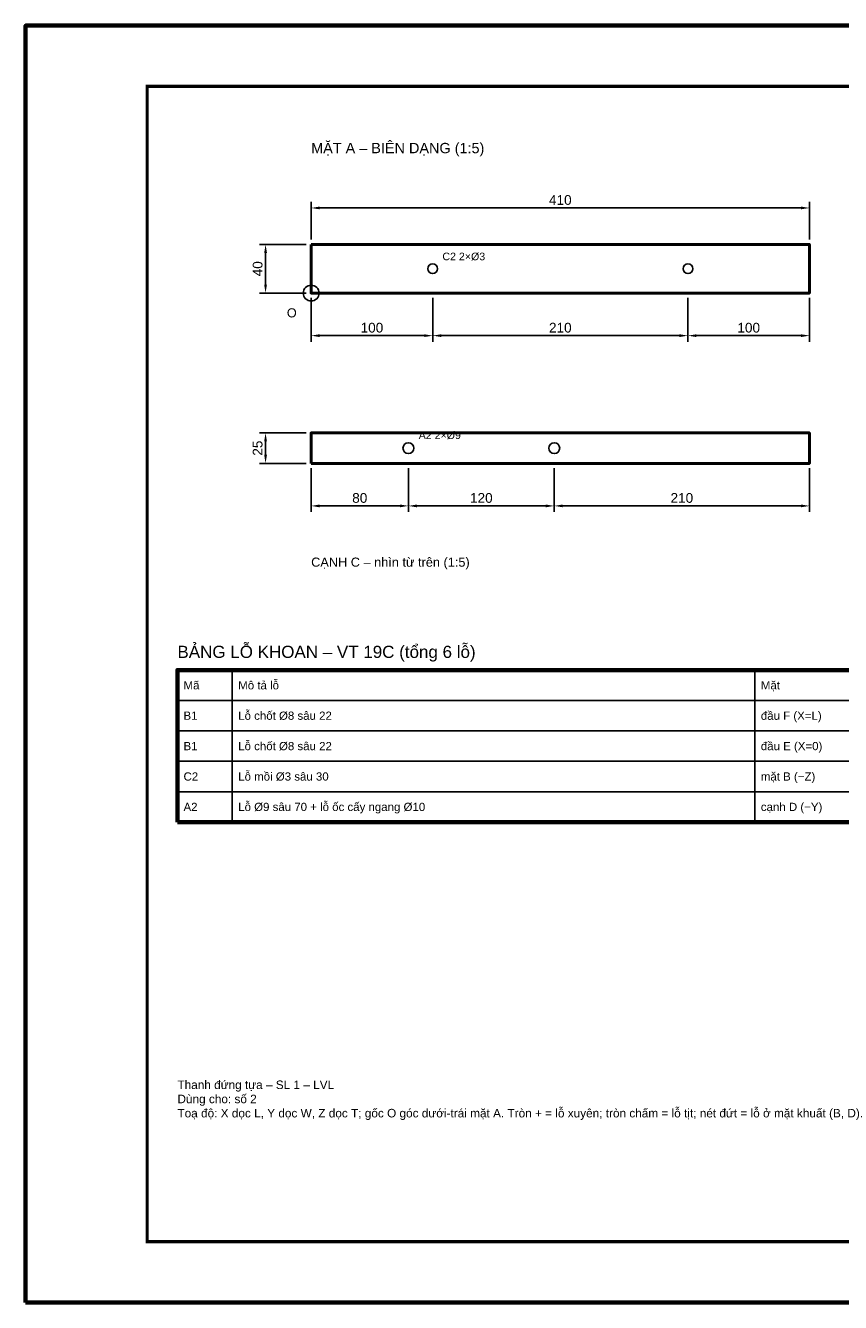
# Model space of a CAD drawing. Header units: millimetres. Extents: x 0 to 2970, y 0 to 2100.
# Tile 1 of 2: x 0 to 1341, y 0 to 2100. Entities that reach past the tile are written whole.
import ezdxf
from ezdxf.enums import TextEntityAlignment as Align

# ---------------------------------------------------------------- set-up
doc = ezdxf.new("R2010")
doc.units = ezdxf.units.MM
doc.header["$LTSCALE"] = 10
for name, color, linetype, lineweight in [('0-KHUNG-BANVE', 7, 'CONTINUOUS', 70), ('1-NET-THAY', 7, 'CONTINUOUS', 50), ('10-PHU-KIEN', 1, 'CONTINUOUS', 25), ('2-NET-KHUAT', 8, 'Continuous', 25), ('3-KICH-THUOC', 1, 'CONTINUOUS', 18), ('6-CHU', 7, 'CONTINUOUS', 25), ('7-BANG-KE', 7, 'CONTINUOUS', 25)]:
    doc.layers.add(name, color=color, linetype=linetype, lineweight=lineweight)
doc.styles.add('VN', font='arial.ttf')
doc.dimstyles.new('A4', dxfattribs={"dimscale": 10, "dimtxt": 1.6, "dimasz": 1.4, "dimexe": 1, "dimexo": 0.8, "dimgap": 0.5, "dimtad": 1, "dimdec": 1, "dimtxsty": 'VN', "dimcen": 2.5, "dimclrd": 1, "dimclre": 1, "dimclrt": 7, "dimazin": 3, "dimtfac": 1, "dimtmove": 0, "dimatfit": 3})

msp = doc.modelspace()

# ---------------------------------------------------------------- linework, layer by layer
at = {"layer": '0-KHUNG-BANVE'}
for points in [[(0, 0), (2970, 0), (2970, 2100), (0, 2100)], [(250, 790), (2860, 790), (2860, 1040), (250, 1040)]]:
    msp.add_lwpolyline(points, close=True, dxfattribs=at)
at = {"layer": '0-KHUNG-BANVE', "const_width": 5}
msp.add_lwpolyline([(200, 100), (2870, 100), (2870, 2000), (200, 2000)], close=True, dxfattribs=at)
at = {"layer": '1-NET-THAY'}
for points in [[(470, 1740), (470, 1660), (1290, 1660), (1290, 1740)], [(470, 1380), (1290, 1380), (1290, 1430), (470, 1430)]]:
    msp.add_lwpolyline(points, close=True, dxfattribs=at)
at = {"layer": '10-PHU-KIEN'}
msp.add_circle((470, 1660), 13, dxfattribs=at)
at = {"layer": '2-NET-KHUAT'}
for centre, radius in [((670, 1700), 8), ((1090, 1700), 8), ((630, 1405), 9), ((870, 1405), 9)]:
    msp.add_circle(centre, radius, dxfattribs=at)
at = {"layer": '7-BANG-KE'}
for points in [[(250, 990), (340, 990), (340, 1040), (250, 1040)], [(340, 990), (1200, 990), (1200, 1040), (340, 1040)], [(1200, 990), (1630, 990), (1630, 1040), (1200, 1040)], [(250, 940), (340, 940), (340, 990), (250, 990)], [(340, 940), (1200, 940), (1200, 990), (340, 990)], [(1200, 940), (1630, 940), (1630, 990), (1200, 990)], [(250, 890), (340, 890), (340, 940), (250, 940)], [(340, 890), (1200, 890), (1200, 940), (340, 940)], [(1200, 890), (1630, 890), (1630, 940), (1200, 940)], [(250, 840), (340, 840), (340, 890), (250, 890)], [(340, 840), (1200, 840), (1200, 890), (340, 890)], [(1200, 840), (1630, 840), (1630, 890), (1200, 890)], [(250, 790), (340, 790), (340, 840), (250, 840)], [(340, 790), (1200, 790), (1200, 840), (340, 840)], [(1200, 790), (1630, 790), (1630, 840), (1200, 840)]]:
    msp.add_lwpolyline(points, close=True, dxfattribs=at)

# ---------------------------------------------------------------- texts
at = {"layer": '10-PHU-KIEN', "style": 'VN'}
for s, height, p in [('C2 2×%%c3', 12.5, (686, 1714)), ('O', 15, (430, 1620)), ('A2 2×%%c9', 12.5, (647, 1420))]:
    msp.add_text(s, height=height, dxfattribs=at).set_placement(p)
at = {"layer": '6-CHU', "style": 'VN'}
for s, height, p in [('MẶT A – BIÊN DẠNG (1:5)', 17, (470, 1890)), ('CẠNH C – nhìn từ trên (1:5)', 15, (470, 1210))]:
    msp.add_text(s, height=height, dxfattribs=at).set_placement(p)
at = {"layer": '6-CHU', "insert": (250, 365), "char_height": 14, "width": 1080, "attachment_point": 1, "style": 'VN'}
msp.add_mtext('Thanh đứng tựa – SL 1 – LVL\\PDùng cho: số 2\\PToạ độ: X dọc L, Y dọc W, Z dọc T; gốc O góc dưới-trái mặt A. Tròn + = lỗ xuyên; tròn chấm = lỗ tịt; nét đứt = lỗ ở mặt khuất (B, D).', dxfattribs=at)
at = {"layer": '7-BANG-KE', "style": 'VN'}
msp.add_text('BẢNG LỖ KHOAN – VT 19C (tổng 6 lỗ)', height=20, dxfattribs=at).set_placement((250, 1060))
for s, p in [('Mã', (260, 1015)), ('Mô tả lỗ', (350, 1015)), ('Mặt', (1210, 1015)), ('B1', (260, 965)), ('Lỗ chốt %%c8 sâu 22', (350, 965)), ('đầu F (X=L)', (1210, 965)), ('Lỗ chốt %%c8 sâu 22', (350, 915)), ('đầu E (X=0)', (1210, 915)), ('B1', (260, 915)), ('C2', (260, 865)), ('Lỗ mồi %%c3 sâu 30', (350, 865)), ('mặt B (−Z)', (1210, 865)), ('A2', (260, 815)), ('Lỗ %%c9 sâu 70 + lỗ ốc cấy ngang %%c10', (350, 815)), ('cạnh D (−Y)', (1210, 815))]:
    msp.add_text(s, height=13.5, dxfattribs=at).set_placement(p, align=Align.MIDDLE_LEFT)

# ---------------------------------------------------------------- dimensions: what is measured, and where the dimension line sits
at = {"layer": '3-KICH-THUOC'}
for base, p1, p2 in [((470, 1800), (470, 1740), (1290, 1740)), ((470, 1590), (470, 1660), (670, 1660)), ((670, 1590), (670, 1660), (1090, 1660)), ((1090, 1590), (1090, 1660), (1290, 1660)), ((470, 1310), (470, 1380), (630, 1380)), ((630, 1310), (630, 1380), (870, 1380)), ((870, 1310), (870, 1380), (1290, 1380))]:
    msp.add_linear_dim(base=base, p1=p1, p2=p2, dimstyle='A4', override={"dimlfac": 0.5}, dxfattribs=at).render()
for base, p1, p2 in [((395, 1660), (470, 1660), (470, 1740)), ((395, 1380), (470, 1380), (470, 1430))]:
    msp.add_linear_dim(base=base, p1=p1, p2=p2, angle=90, dimstyle='A4', override={"dimlfac": 0.5}, dxfattribs=at).render()

doc.saveas('drawing.dxf')
